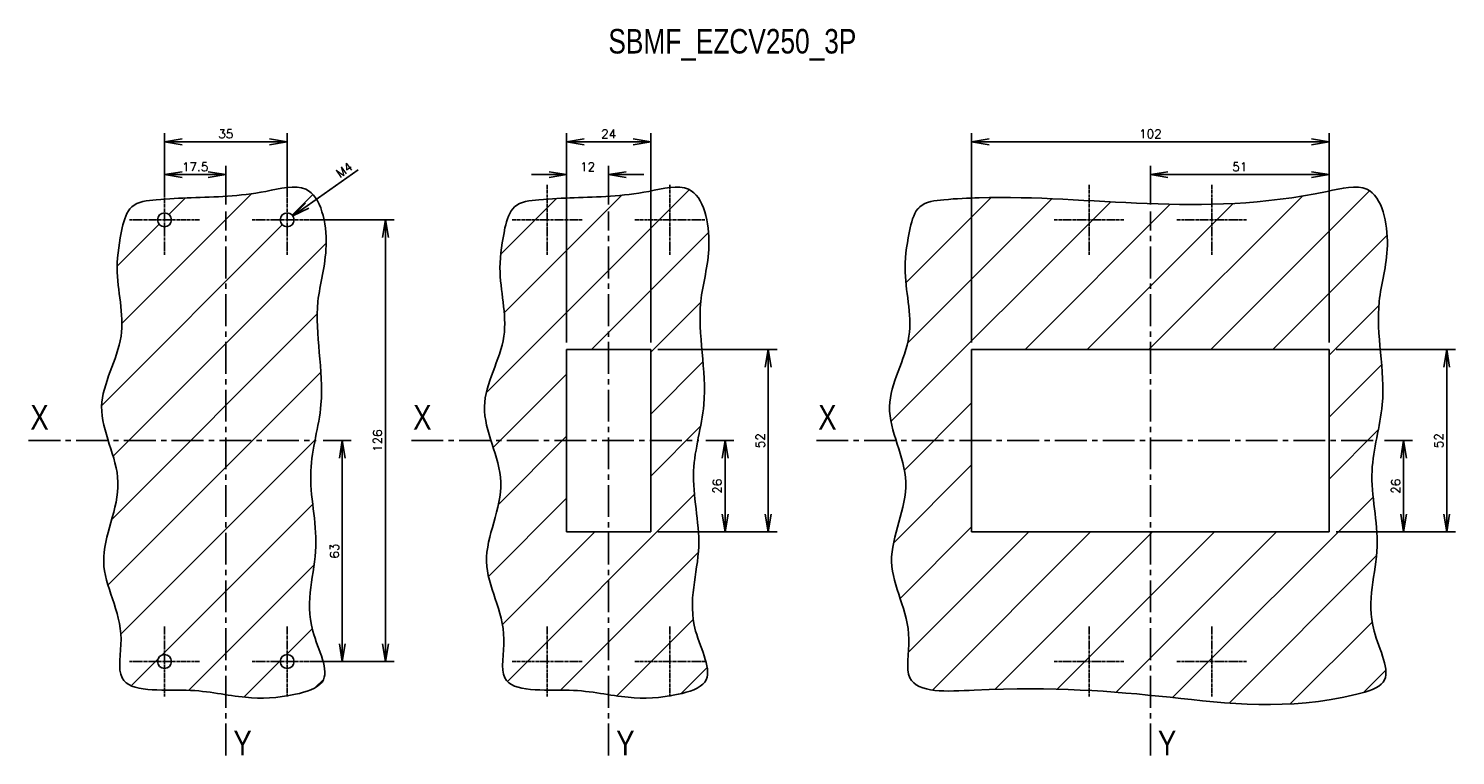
# Model space of a CAD drawing. Extents: x -741 to 1164, y -3289 to 616.
# Tile 65 of 65: x 343 to 750, y 406 to 613. Entities that reach past the tile are written whole.
import ezdxf

# ---------------------------------------------------------------- set-up
doc = ezdxf.new("R2010")
doc.units = 0
doc.header["$LTSCALE"] = 1.21
doc.header["$MEASUREMENT"] = 0
doc.linetypes.add('AXES2', pattern=[1.125, 0.75, -0.125, 0.125, -0.125])
doc.layers.get('0').update_dxf_attribs({"linetype": 'CONTINUOUS'})
doc.layers.get('Defpoints').update_dxf_attribs({"linetype": 'CONTINUOUS'})
for name, color, linetype in [('AXE', 80, 'AXES2'), ('COTATION1', 50, 'CONTINUOUS'), ('HACHURES1', 130, 'CONTINUOUS')]:
    doc.layers.add(name, color=color, linetype=linetype)
doc.styles.add('ROMANS', font='romans.shx')
doc.styles.get("Standard").update_dxf_attribs({"font": 'txt', "width": 0.8})
doc.dimstyles.new('SC_DEFAUT', dxfattribs={"dimscale": 0, "dimtxt": 2.5, "dimasz": 5, "dimexe": 2.5, "dimexo": 2, "dimgap": 1, "dimtad": 1, "dimdec": 4, "dimzin": 12, "dimdsep": 46, "dimtxsty": 'ROMANS', "dimblk1": 'OPEN', "dimblk2": 'OPEN', "dimsah": 1, "dimcen": 0, "dimadec": 0, "dimazin": 0, "dimtfac": 1, "dimtdec": 4, "dimtofl": 0, "dimtmove": 0, "dimatfit": 3, "dimldrblk": 'OPEN', "dimfxl": 0, "dimtolj": 1, "dimtzin": 12, "dimarcsym": 0})

# ---------------------------------------------------------------- blocks, each defined once
blk = doc.blocks.new('_OPEN')
at = {"color": 0, "linetype": 'ByBlock'}
for p, q in [((-1, 0.167), (0, 0)), ((0, 0), (-1, -0.167)), ((0, 0), (-1, 0))]:
    blk.add_line(p, q, dxfattribs=at)
blk = doc.blocks.new('*D184')
at = {"layer": 'COTATION1', "color": 0, "lineweight": -2}
for p, q in [((427.33, 495.55), (435.31, 495.55)), ((432.81, 490.55), (432.81, 437.55)), ((424.07, 432.55), (435.31, 432.55))]:
    blk.add_line(p, q, dxfattribs=at)
at = {"layer": 'Defpoints', "color": 0}
for p in [(425.33, 495.55), (422.07, 432.55), (432.81, 432.55)]:
    blk.add_point(p, dxfattribs=at)
at = {"layer": 'COTATION1', "color": 0, "lineweight": -2, "xscale": 5, "yscale": 5, "zscale": 5}
for p, rotation in [((432.81, 495.55), 90), ((432.81, 432.55), 270)]:
    blk.add_blockref('_OPEN', p, dxfattribs=dict(at, rotation=rotation))
at = {"layer": 'COTATION1', "color": 0, "insert": (430.56, 464.05), "char_height": 2.5, "attachment_point": 5, "rotation": 90, "style": 'ROMANS'}
blk.add_mtext('\\A1;63', dxfattribs=at)
blk = doc.blocks.new('*D185')
at = {"layer": 'COTATION1', "color": 0, "lineweight": -2}
for p, q in [((424.07, 558.55), (447.61, 558.55)), ((445.11, 437.55), (445.11, 553.55)), ((424.07, 432.55), (447.61, 432.55))]:
    blk.add_line(p, q, dxfattribs=at)
at = {"layer": 'Defpoints', "color": 0}
for p in [(422.07, 558.55), (445.11, 558.55), (422.07, 432.55)]:
    blk.add_point(p, dxfattribs=at)
at = {"layer": 'COTATION1', "color": 0, "lineweight": -2, "xscale": 5, "yscale": 5, "zscale": 5}
for p, rotation in [((445.11, 558.55), 90), ((445.11, 432.55), 270)]:
    blk.add_blockref('_OPEN', p, dxfattribs=dict(at, rotation=rotation))
at = {"layer": 'COTATION1', "color": 0, "insert": (442.86, 495.55), "char_height": 2.5, "attachment_point": 5, "rotation": 90, "style": 'ROMANS'}
blk.add_mtext('\\A1;126', dxfattribs=at)
blk = doc.blocks.new('*D186')
at = {"layer": 'COTATION1', "color": 0, "lineweight": -2}
for p, q in [((382.07, 565.55), (382.07, 573.95)), ((394.57, 571.45), (387.07, 571.45)), ((399.57, 562.91), (399.57, 573.95))]:
    blk.add_line(p, q, dxfattribs=at)
at = {"layer": 'Defpoints', "color": 0}
for p in [(382.07, 571.45), (382.07, 563.55), (399.57, 560.91)]:
    blk.add_point(p, dxfattribs=at)
at = {"layer": 'COTATION1', "color": 0, "lineweight": -2, "xscale": 5, "yscale": 5, "zscale": 5, "rotation": 180}
blk.add_blockref('_OPEN', (382.07, 571.45), dxfattribs=at)
at = {"layer": 'COTATION1', "color": 0, "lineweight": -2, "xscale": 5, "yscale": 5, "zscale": 5}
blk.add_blockref('_OPEN', (399.57, 571.45), dxfattribs=at)
at = {"layer": 'COTATION1', "color": 0, "insert": (390.82, 573.7), "char_height": 2.5, "attachment_point": 5, "style": 'ROMANS'}
blk.add_mtext('\\A1;17.5', dxfattribs=at)
blk = doc.blocks.new('*D187')
at = {"layer": 'COTATION1', "color": 0, "lineweight": -2}
for p, q in [((382.07, 565.55), (382.07, 583.32)), ((417.07, 565.55), (417.07, 583.32)), ((387.07, 580.82), (412.07, 580.82))]:
    blk.add_line(p, q, dxfattribs=at)
at = {"layer": 'Defpoints', "color": 0}
for p in [(417.07, 580.82), (382.07, 563.55), (417.07, 563.55)]:
    blk.add_point(p, dxfattribs=at)
at = {"layer": 'COTATION1', "color": 0, "lineweight": -2, "xscale": 5, "yscale": 5, "zscale": 5, "rotation": 180}
blk.add_blockref('_OPEN', (382.07, 580.82), dxfattribs=at)
at = {"layer": 'COTATION1', "color": 0, "lineweight": -2, "xscale": 5, "yscale": 5, "zscale": 5}
blk.add_blockref('_OPEN', (417.07, 580.82), dxfattribs=at)
at = {"layer": 'COTATION1', "color": 0, "insert": (399.57, 583.07), "char_height": 2.5, "attachment_point": 5, "style": 'ROMANS'}
blk.add_mtext('\\A1;35', dxfattribs=at)
blk = doc.blocks.new('*D188')
at = {"layer": 'COTATION1', "color": 0, "lineweight": -2}
blk.add_line((437.31, 572.86), (422.78, 562.59), dxfattribs=at)
at = {"layer": 'Defpoints', "color": 0}
for p in [(418.7, 559.7), (415.43, 557.4)]:
    blk.add_point(p, dxfattribs=at)
at = {"layer": 'COTATION1', "color": 0, "lineweight": -2, "xscale": 5, "yscale": 5, "zscale": 5, "rotation": 215.2422258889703}
blk.add_blockref('_OPEN', (418.7, 559.7), dxfattribs=at)
at = {"layer": 'COTATION1', "color": 0, "insert": (433.35, 572.81), "char_height": 2.5, "attachment_point": 5, "rotation": 35.2422, "style": 'ROMANS'}
blk.add_mtext('\\A1;M4', dxfattribs=at)
blk = doc.blocks.new('*D190')
at = {"layer": 'COTATION1', "color": 0, "lineweight": -2}
for p, q in [((536.57, 495.55), (544.54, 495.55)), ((542.04, 490.55), (542.04, 474.55)), ((522.8, 469.55), (544.54, 469.55))]:
    blk.add_line(p, q, dxfattribs=at)
at = {"layer": 'Defpoints', "color": 0}
for p in [(534.57, 495.55), (520.8, 469.55), (542.04, 469.55)]:
    blk.add_point(p, dxfattribs=at)
at = {"layer": 'COTATION1', "color": 0, "lineweight": -2, "xscale": 5, "yscale": 5, "zscale": 5}
for p, rotation in [((542.04, 495.55), 90), ((542.04, 469.55), 270)]:
    blk.add_blockref('_OPEN', p, dxfattribs=dict(at, rotation=rotation))
at = {"layer": 'COTATION1', "color": 0, "insert": (539.79, 482.55), "char_height": 2.5, "attachment_point": 5, "rotation": 90, "style": 'ROMANS'}
blk.add_mtext('\\A1;26', dxfattribs=at)
blk = doc.blocks.new('*D191')
at = {"layer": 'COTATION1', "color": 0, "lineweight": -2}
for p, q in [((522.8, 521.55), (556.84, 521.55)), ((554.34, 474.55), (554.34, 516.55)), ((522.8, 469.55), (556.84, 469.55))]:
    blk.add_line(p, q, dxfattribs=at)
at = {"layer": 'Defpoints', "color": 0}
for p in [(520.8, 521.55), (554.34, 521.55), (520.8, 469.55)]:
    blk.add_point(p, dxfattribs=at)
at = {"layer": 'COTATION1', "color": 0, "lineweight": -2, "xscale": 5, "yscale": 5, "zscale": 5}
for p, rotation in [((554.34, 521.55), 90), ((554.34, 469.55), 270)]:
    blk.add_blockref('_OPEN', p, dxfattribs=dict(at, rotation=rotation))
at = {"layer": 'COTATION1', "color": 0, "insert": (552.09, 495.55), "char_height": 2.5, "attachment_point": 5, "rotation": 90, "style": 'ROMANS'}
blk.add_mtext('\\A1;52', dxfattribs=at)
blk = doc.blocks.new('*D192')
at = {"layer": 'COTATION1', "color": 0, "lineweight": -2}
for p, q in [((491.8, 571.45), (486.8, 571.45)), ((496.8, 523.55), (496.8, 573.95)), ((508.8, 562.91), (508.8, 573.95)), ((513.8, 571.45), (518.8, 571.45))]:
    blk.add_line(p, q, dxfattribs=at)
at = {"layer": 'Defpoints', "color": 0}
for p in [(496.8, 571.45), (508.8, 560.91), (496.8, 521.55)]:
    blk.add_point(p, dxfattribs=at)
at = {"layer": 'COTATION1', "color": 0, "lineweight": -2, "xscale": 5, "yscale": 5, "zscale": 5}
blk.add_blockref('_OPEN', (496.8, 571.45), dxfattribs=at)
at = {"layer": 'COTATION1', "color": 0, "lineweight": -2, "xscale": 5, "yscale": 5, "zscale": 5, "rotation": 180}
blk.add_blockref('_OPEN', (508.8, 571.45), dxfattribs=at)
at = {"layer": 'COTATION1', "color": 0, "insert": (502.8, 573.7), "char_height": 2.5, "attachment_point": 5, "style": 'ROMANS'}
blk.add_mtext('\\A1;12', dxfattribs=at)
blk = doc.blocks.new('*D193')
at = {"layer": 'COTATION1', "color": 0, "lineweight": -2}
for p, q in [((496.8, 523.55), (496.8, 583.32)), ((520.8, 523.55), (520.8, 583.32)), ((501.8, 580.82), (515.8, 580.82))]:
    blk.add_line(p, q, dxfattribs=at)
at = {"layer": 'Defpoints', "color": 0}
for p in [(520.8, 580.82), (496.8, 521.55), (520.8, 521.55)]:
    blk.add_point(p, dxfattribs=at)
at = {"layer": 'COTATION1', "color": 0, "lineweight": -2, "xscale": 5, "yscale": 5, "zscale": 5, "rotation": 180}
blk.add_blockref('_OPEN', (496.8, 580.82), dxfattribs=at)
at = {"layer": 'COTATION1', "color": 0, "lineweight": -2, "xscale": 5, "yscale": 5, "zscale": 5}
blk.add_blockref('_OPEN', (520.8, 580.82), dxfattribs=at)
at = {"layer": 'COTATION1', "color": 0, "insert": (508.8, 583.07), "char_height": 2.5, "attachment_point": 5, "style": 'ROMANS'}
blk.add_mtext('\\A1;24', dxfattribs=at)
blk = doc.blocks.new('*D194')
at = {"layer": 'COTATION1', "color": 0, "lineweight": -2}
for p, q in [((730.15, 495.55), (738.13, 495.55)), ((735.63, 490.55), (735.63, 474.55)), ((716.38, 469.55), (738.13, 469.55))]:
    blk.add_line(p, q, dxfattribs=at)
at = {"layer": 'Defpoints', "color": 0}
for p in [(728.15, 495.55), (714.38, 469.55), (735.63, 469.55)]:
    blk.add_point(p, dxfattribs=at)
at = {"layer": 'COTATION1', "color": 0, "lineweight": -2, "xscale": 5, "yscale": 5, "zscale": 5}
for p, rotation in [((735.63, 495.55), 90), ((735.63, 469.55), 270)]:
    blk.add_blockref('_OPEN', p, dxfattribs=dict(at, rotation=rotation))
at = {"layer": 'COTATION1', "color": 0, "insert": (733.38, 482.55), "char_height": 2.5, "attachment_point": 5, "rotation": 90, "style": 'ROMANS'}
blk.add_mtext('\\A1;26', dxfattribs=at)
blk = doc.blocks.new('*D195')
at = {"layer": 'COTATION1', "color": 0, "lineweight": -2}
for p, q in [((716.38, 521.55), (750.43, 521.55)), ((747.93, 474.55), (747.93, 516.55)), ((716.38, 469.55), (750.43, 469.55))]:
    blk.add_line(p, q, dxfattribs=at)
at = {"layer": 'Defpoints', "color": 0}
for p in [(714.38, 521.55), (747.93, 521.55), (714.38, 469.55)]:
    blk.add_point(p, dxfattribs=at)
at = {"layer": 'COTATION1', "color": 0, "lineweight": -2, "xscale": 5, "yscale": 5, "zscale": 5}
for p, rotation in [((747.93, 521.55), 90), ((747.93, 469.55), 270)]:
    blk.add_blockref('_OPEN', p, dxfattribs=dict(at, rotation=rotation))
at = {"layer": 'COTATION1', "color": 0, "insert": (745.68, 495.55), "char_height": 2.5, "attachment_point": 5, "rotation": 90, "style": 'ROMANS'}
blk.add_mtext('\\A1;52', dxfattribs=at)
blk = doc.blocks.new('*D196')
at = {"layer": 'COTATION1', "color": 0, "lineweight": -2}
for p, q in [((663.38, 562.91), (663.38, 573.95)), ((668.38, 571.45), (709.38, 571.45)), ((714.38, 523.55), (714.38, 573.95))]:
    blk.add_line(p, q, dxfattribs=at)
at = {"layer": 'Defpoints', "color": 0}
for p in [(714.38, 571.45), (663.38, 560.91), (714.38, 521.55)]:
    blk.add_point(p, dxfattribs=at)
at = {"layer": 'COTATION1', "color": 0, "lineweight": -2, "xscale": 5, "yscale": 5, "zscale": 5, "rotation": 180}
blk.add_blockref('_OPEN', (663.38, 571.45), dxfattribs=at)
at = {"layer": 'COTATION1', "color": 0, "lineweight": -2, "xscale": 5, "yscale": 5, "zscale": 5}
blk.add_blockref('_OPEN', (714.38, 571.45), dxfattribs=at)
at = {"layer": 'COTATION1', "color": 0, "insert": (688.88, 573.7), "char_height": 2.5, "attachment_point": 5, "style": 'ROMANS'}
blk.add_mtext('\\A1;51', dxfattribs=at)
blk = doc.blocks.new('*D197')
at = {"layer": 'COTATION1', "color": 0, "lineweight": -2}
for p, q in [((612.38, 523.55), (612.38, 583.32)), ((714.38, 523.55), (714.38, 583.32)), ((617.38, 580.82), (709.38, 580.82))]:
    blk.add_line(p, q, dxfattribs=at)
at = {"layer": 'Defpoints', "color": 0}
for p in [(714.38, 580.82), (612.38, 521.55), (714.38, 521.55)]:
    blk.add_point(p, dxfattribs=at)
at = {"layer": 'COTATION1', "color": 0, "lineweight": -2, "xscale": 5, "yscale": 5, "zscale": 5, "rotation": 180}
blk.add_blockref('_OPEN', (612.38, 580.82), dxfattribs=at)
at = {"layer": 'COTATION1', "color": 0, "lineweight": -2, "xscale": 5, "yscale": 5, "zscale": 5}
blk.add_blockref('_OPEN', (714.38, 580.82), dxfattribs=at)
at = {"layer": 'COTATION1', "color": 0, "insert": (663.38, 583.07), "char_height": 2.5, "attachment_point": 5, "style": 'ROMANS'}
blk.add_mtext('\\A1;102', dxfattribs=at)

msp = doc.modelspace()

# ---------------------------------------------------------------- hatches: boundary and pattern name
at = {"layer": 'HACHURES1'}
h = msp.add_hatch(dxfattribs=at)
h.set_pattern_fill('ANSI31', color=256, scale=100, style=0)
edge = h.paths.add_edge_path()
edge.add_spline(control_points=[(369.97418, 556.25701), (369.27014, 552.45933), (367.37329, 542.22741), (372.77127, 524.69611), (359.65047, 504.9827), (373.34552, 483.52492), (360.1162, 460.65589), (371.8762, 443.96559), (366.86081, 422.90093), (389.28558, 425.57532), (404.12609, 421.71294), (416.96586, 422.14852), (431.36971, 426.6139), (420.12426, 445.48996), (427.72281, 464.1904), (421.74235, 486.29563), (429.35132, 508.9797), (423.3898, 531.55891), (429.76554, 550.33894), (425.82314, 570.34268), (406.97289, 565.2818), (393.37816, 565.05961), (380.90423, 564.49631), (371.89804, 563.4771), (370.59758, 558.5966), (369.97418, 556.25701)], knot_values=[0, 0, 0, 0, 11.514561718, 31.02319059, 51.853441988, 73.889080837, 96.953966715, 119.620665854, 130.684427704, 149.353687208, 166.360305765, 180.651195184, 188.986912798, 203.773420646, 227.946421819, 249.533322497, 268.674291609, 298.083402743, 314.259717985, 331.293410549, 342.661446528, 364.038729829, 374.087171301, 381.29722871, 387.936031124, 387.936031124, 387.936031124, 387.936031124], degree=3, periodic=0)
h.paths.add_polyline_path([(419.06582, 432.55056, -1), (415.06582, 432.55056, -1)], flags=16)
h.paths.add_polyline_path([(384.06582, 432.55056, -1), (380.06582, 432.55056, -1)], flags=16)
h.paths.add_polyline_path([(415.06582, 558.55056, -1), (419.06582, 558.55056, -1)], flags=16)
h.paths.add_polyline_path([(380.06582, 558.55056, -1), (384.06582, 558.55056, -1)], flags=16)
h = msp.add_hatch(dxfattribs=at)
h.set_pattern_fill('ANSI31', color=256, scale=100, style=0)
edge = h.paths.add_edge_path()
edge.add_spline(control_points=[(479.20602, 556.25701), (478.50199, 552.45933), (476.60513, 542.22741), (482.00312, 524.69611), (468.88231, 504.9827), (482.57737, 483.52492), (469.34805, 460.65589), (481.10805, 443.96559), (476.09265, 422.90093), (498.51742, 425.57532), (513.35793, 421.71294), (526.1977, 422.14852), (540.60156, 426.6139), (529.3561, 445.48996), (536.95465, 464.1904), (530.9742, 486.29563), (538.58316, 508.9797), (532.62165, 531.55891), (538.99739, 550.33894), (535.05498, 570.34268), (516.20473, 565.2818), (502.61, 565.05961), (490.13607, 564.49631), (481.12988, 563.4771), (479.82943, 558.5966), (479.20602, 556.25701)], knot_values=[0, 0, 0, 0, 11.514561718, 31.02319059, 51.853441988, 73.889080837, 96.953966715, 119.620665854, 130.684427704, 149.353687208, 166.360305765, 180.651195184, 188.986912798, 203.773420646, 227.946421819, 249.533322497, 268.674291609, 298.083402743, 314.259717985, 331.293410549, 342.661446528, 364.038729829, 374.087171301, 381.29722871, 387.936031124, 387.936031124, 387.936031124, 387.936031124], degree=3, periodic=0)
h.paths.add_polyline_path([(520.79767, 521.55056), (520.79767, 469.55056), (496.79767, 469.55056), (496.79767, 521.55056)], flags=16)
h = msp.add_hatch(dxfattribs=at)
h.set_pattern_fill('ANSI31', color=256, scale=100, style=0)
edge = h.paths.add_edge_path()
edge.add_spline(control_points=[(594.78964, 556.25701), (594.08561, 552.45934), (592.1888, 542.22746), (597.58637, 524.69572), (584.46739, 504.98429), (598.1551, 483.5185), (584.95456, 460.68089), (596.62607, 443.89399), (591.81688, 423.05441), (630.94646, 425.80978), (667.04405, 422.94024), (705.16966, 417.99686), (734.12214, 426.53412), (722.97514, 445.5348), (730.52837, 464.17785), (724.55948, 486.29783), (732.16804, 508.98097), (726.19484, 531.54728), (732.60157, 550.36192), (728.56727, 570.26297), (680.97745, 558.14373), (643.3241, 566.43294), (605.72094, 564.48732), (596.71325, 563.47885), (595.41296, 558.59717), (594.78964, 556.25701)], knot_values=[0, 0, 0, 0, 11.514561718, 31.02319059, 51.853441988, 73.889080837, 96.953966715, 119.620665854, 130.684427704, 149.353687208, 205.274955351, 258.546301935, 266.882019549, 281.668527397, 305.84152857, 327.428429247, 346.56939836, 375.978509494, 392.154824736, 409.1885173, 420.556553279, 519.87317427, 529.921615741, 537.13167315, 543.770475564, 543.770475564, 543.770475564, 543.770475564], degree=3, periodic=0)
h.paths.add_polyline_path([(714.38128, 521.55056), (714.38128, 469.55056), (612.38128, 469.55056), (612.38128, 521.55056)], flags=16)

# ---------------------------------------------------------------- linework, layer by layer
for points in [[(496.79767, 469.55056), (520.79767, 469.55056), (520.79767, 521.55056), (496.79767, 521.55056)], [(612.38128, 469.55056), (714.38128, 469.55056), (714.38128, 521.55056), (612.38128, 521.55056)]]:
    msp.add_lwpolyline(points, close=True)
for centre in [(382.06582, 558.55056), (417.06582, 558.55056), (382.06582, 432.55056), (417.06582, 432.55056)]:
    msp.add_circle(centre, 2)
for points in [[(369.97418, 556.25701), (368.56828, 544.8286), (369.66688, 525.35093), (364.13588, 505.26841), (368.79357, 483.73065), (364.71809, 461.02868), (369.66688, 438.90881), (369.958, 427.84887), (388.29765, 424.35626), (405.18179, 422.31891), (419.44598, 423.19206), (427.01473, 426.68467), (424.39477, 441.23722), (425.2681, 465.39444), (423.81256, 486.93221), (426.72363, 505.85052), (425.8503, 535.24666), (428.17915, 551.25446), (422.35704, 567.26226), (411.00391, 566.68016), (389.70389, 564.86428), (379.67183, 564.2907), (372.74493, 562.28997), (369.97418, 556.25701)], [(479.20602, 556.25701), (477.80013, 544.8286), (478.89873, 525.35093), (473.36772, 505.26841), (478.02541, 483.73065), (473.94994, 461.02868), (478.89873, 438.90881), (479.18984, 427.84887), (497.52949, 424.35626), (514.41364, 422.31891), (528.67783, 423.19206), (536.24657, 426.68467), (533.62662, 441.23722), (534.49995, 465.39444), (533.04441, 486.93221), (535.95547, 505.85052), (535.08214, 535.24666), (537.411, 551.25446), (531.58888, 567.26226), (520.23576, 566.68016), (498.93574, 564.86428), (488.90368, 564.2907), (481.97678, 562.28997), (479.20602, 556.25701)], [(594.78964, 556.25701), (593.38374, 544.8286), (594.48234, 525.35093), (588.95134, 505.26841), (593.60903, 483.73065), (589.53355, 461.02868), (594.48234, 438.90881), (594.77346, 427.84887), (613.11311, 424.35626), (668.99725, 422.31891), (722.26144, 423.19206), (729.83019, 426.68467), (727.21023, 441.23722), (728.08356, 465.39444), (726.62802, 486.93221), (729.53909, 505.85052), (728.66576, 535.24666), (730.99461, 551.25446), (725.17249, 567.26226), (713.81937, 566.68016), (614.51935, 564.86428), (604.48729, 564.2907), (597.56039, 562.28997), (594.78964, 556.25701)]]:
    msp.add_spline(points, degree=3)
at = {"layer": 'AXE'}
for p, q in [((382.06582, 548.55056), (382.06582, 568.55056)), ((417.06582, 548.55056), (417.06582, 568.55056)), ((491.29767, 548.55056), (491.29767, 568.55056)), ((526.29767, 548.55056), (526.29767, 568.55056)), ((645.88128, 548.55056), (645.88128, 568.55056)), ((680.88128, 548.55056), (680.88128, 568.55056)), ((372.06582, 558.55056), (392.06582, 558.55056)), ((407.06582, 558.55056), (427.06582, 558.55056)), ((481.29767, 558.55056), (501.29767, 558.55056)), ((516.29767, 558.55056), (536.29767, 558.55056)), ((635.88128, 558.55056), (655.88128, 558.55056)), ((670.88128, 558.55056), (690.88128, 558.55056)), ((382.06582, 422.55056), (382.06582, 442.55056)), ((417.06582, 422.55056), (417.06582, 442.55056)), ((491.29767, 422.55056), (491.29767, 442.55056)), ((526.29767, 422.55056), (526.29767, 442.55056)), ((645.88128, 422.55056), (645.88128, 442.55056)), ((680.88128, 422.55056), (680.88128, 442.55056)), ((372.06582, 432.55056), (392.06582, 432.55056)), ((407.06582, 432.55056), (427.06582, 432.55056)), ((481.29767, 432.55056), (501.29767, 432.55056)), ((516.29767, 432.55056), (536.29767, 432.55056)), ((635.88128, 432.55056), (655.88128, 432.55056)), ((670.88128, 432.55056), (690.88128, 432.55056))]:
    msp.add_line(p, q, dxfattribs=at)
at = {"layer": 'AXE', "ltscale": 10}
for p, q in [((399.56582, 405.73249), (399.56582, 560.90729)), ((508.79767, 405.73249), (508.79767, 560.90729)), ((663.38128, 405.73249), (663.38128, 560.90729)), ((343.27542, 495.55056), (425.33429, 495.55056)), ((452.50726, 495.55056), (534.56613, 495.55056)), ((568.09088, 495.55056), (728.14975, 495.55056))]:
    msp.add_line(p, q, dxfattribs=at)

# ---------------------------------------------------------------- texts
at = {"insert": (508.72304, 613.01265), "char_height": 7, "width": 122.1555, "attachment_point": 1}
msp.add_mtext('SBMF_EZCV250_3P', dxfattribs=at)
at = {"layer": 'AXE', "ltscale": 10, "char_height": 7, "width": 3.0661, "attachment_point": 1}
for s, insert in [('{\\fArial|b0|i0|c0|p34;X}', (343.79628, 505.72027)), ('{\\fArial|b0|i0|c0|p34;X}', (453.02812, 505.72027)), ('{\\fArial|b0|i0|c0|p34;X}', (568.61173, 505.72027)), ('{\\fArial|b0|i0|c0|p34;Y}', (401.7368, 412.76894)), ('{\\fArial|b0|i0|c0|p34;Y}', (510.96864, 412.76894)), ('{\\fArial|b0|i0|c0|p34;Y}', (665.55226, 412.76894))]:
    msp.add_mtext(s, dxfattribs=dict(at, insert=insert))

# ---------------------------------------------------------------- dimensions: what is measured, and where the dimension line sits
at = {"layer": 'COTATION1'}
for base, p1, p2, picture, middle in [((417.06582, 580.82215), (382.06582, 563.55056), (417.06582, 563.55056), '*D187', (399.56582, 583.07215)), ((520.79767, 580.82215), (496.79767, 521.55056), (520.79767, 521.55056), '*D193', (508.79767, 583.07215)), ((714.38128, 580.82215), (612.38128, 521.55056), (714.38128, 521.55056), '*D197', (663.38128, 583.07215)), ((382.06582, 571.45273), (399.56582, 560.90729), (382.06582, 563.55056), '*D186', (390.81582, 573.70273)), ((496.79767, 571.45273), (508.79767, 560.90729), (496.79767, 521.55056), '*D192', (502.79767, 573.70273)), ((714.38128, 571.45273), (663.38128, 560.90729), (714.38128, 521.55056), '*D196', (688.88128, 573.70273))]:
    dim = msp.add_linear_dim(base=base, p1=p1, p2=p2, dimstyle='SC_DEFAUT', override={"dimscale": 1, "dimdec": 1}, dxfattribs=at)
    dim.commit()
    dim.dimension.update_dxf_attribs({"geometry": picture, "text_midpoint": middle})
dim = msp.add_diameter_dim_2p(p1=(415.43238, 557.39649), p2=(418.69926, 559.70463), dimstyle='SC_DEFAUT', override={"dimscale": 1, "dimdec": 1, "dimpost": 'M<>'}, dxfattribs=at)
dim.commit()
dim.dimension.update_dxf_attribs({"geometry": '*D188', "text_midpoint": (434.64878, 570.97339), "dimtype": 163})
for base, p1, p2, picture, middle in [((445.11274, 558.55056), (422.06582, 432.55056), (422.06582, 558.55056), '*D185', (442.86274, 495.55056)), ((554.34458, 521.55056), (520.79767, 469.55056), (520.79767, 521.55056), '*D191', (552.09458, 495.55056)), ((747.9282, 521.55056), (714.38128, 469.55056), (714.38128, 521.55056), '*D195', (745.6782, 495.55056)), ((432.81151, 432.55056), (425.33429, 495.55056), (422.06582, 432.55056), '*D184', (430.56151, 464.05056)), ((542.04336, 469.55056), (534.56613, 495.55056), (520.79767, 469.55056), '*D190', (539.79336, 482.55056)), ((735.62697, 469.55056), (728.14975, 495.55056), (714.38128, 469.55056), '*D194', (733.37697, 482.55056))]:
    dim = msp.add_linear_dim(base=base, p1=p1, p2=p2, angle=90, dimstyle='SC_DEFAUT', override={"dimscale": 1, "dimdec": 1}, dxfattribs=at)
    dim.commit()
    dim.dimension.update_dxf_attribs({"geometry": picture, "text_midpoint": middle})

doc.saveas('drawing.dxf')
